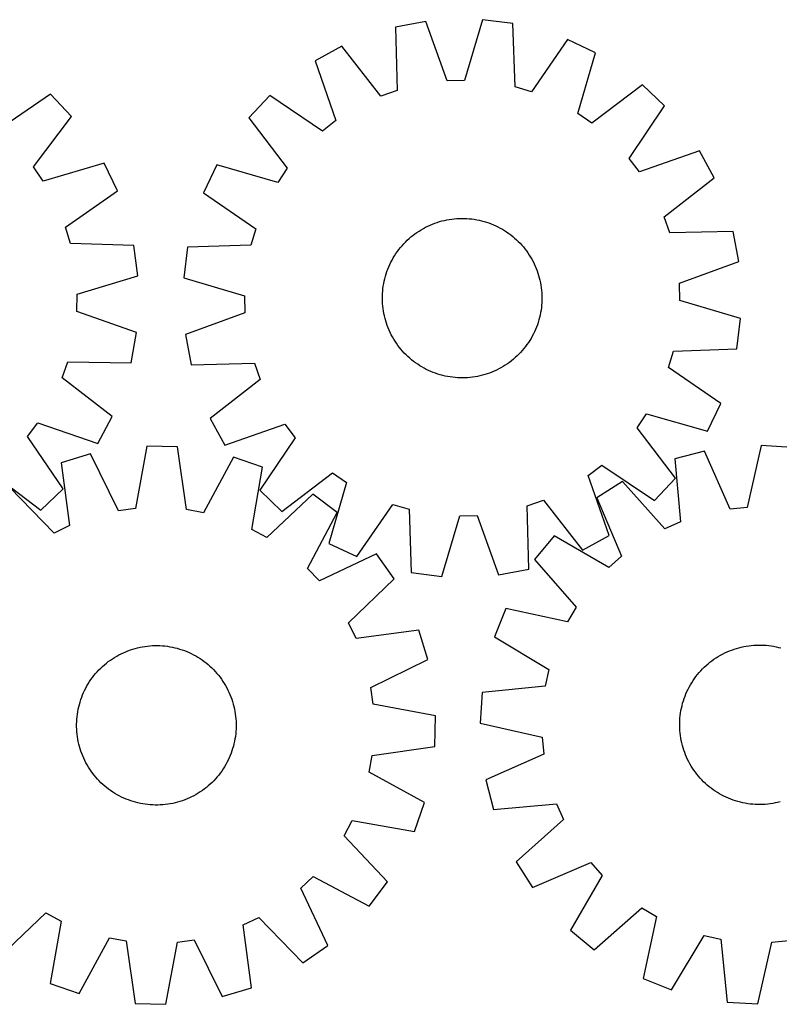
# Model space of a CAD drawing. Header units: millimetres. Extents: x 7 to 1493, y 7 to 500.
# Tile 3 of 4: x 731 to 1112, y 7 to 500. Entities that reach past the tile are written whole.
import ezdxf

# ---------------------------------------------------------------- set-up
doc = ezdxf.new("R2010")
doc.units = ezdxf.units.MM
doc.layers.add('CUT', color=7, linetype='CONTINUOUS', true_color=0x000000)

msp = doc.modelspace()

# ---------------------------------------------------------------- linework, layer by layer
at = {"layer": 'CUT'}
for p, q in [((934.715355, 499.560169), (919.594729, 496.714609)), ((945.565856, 469.706503), (934.715355, 499.560169)), ((963.242257, 500.385836), (954.136611, 469.95457)), ((978.502153, 498.419594), (963.242257, 500.385836)), ((919.594729, 496.714609), (920.338524, 464.958956)), ((979.596302, 466.674081), (978.502153, 498.419594)), ((1005.887994, 490.389553), (987.824231, 464.261499)), ((1019.793415, 483.803979), (1005.887994, 490.389553)), ((892.719179, 487.114055), (879.217935, 479.735237)), ((912.263909, 462.074521), (892.719179, 487.114055)), ((879.217935, 479.735237), (889.738363, 449.763661)), ((1011.02411, 453.274091), (1019.793415, 483.803979)), ((954.136611, 469.95457), (945.565856, 469.706503)), ((920.338524, 464.958956), (912.263909, 462.074521)), ((987.824231, 464.261499), (979.596302, 466.674081)), ((1043.357478, 467.704266), (1018.103807, 448.437019)), ((1054.547266, 457.144), (1043.357478, 467.704266)), ((746.548889, 463.011439), (720.33471, 445.072889)), ((757.178885, 451.887872), (746.548889, 463.011439)), ((856.624503, 462.299566), (846.064237, 451.109778)), ((882.950287, 444.525207), (856.624503, 462.299566)), ((1036.772907, 430.818216), (1054.547266, 457.144)), ((738.069852, 426.514272), (757.178885, 451.887872)), ((846.064237, 451.109778), (865.331485, 425.856107)), ((889.738363, 449.763661), (882.950287, 444.525207)), ((1018.103807, 448.437019), (1011.02411, 453.274091)), ((1071.982937, 434.550568), (1042.011361, 424.03014)), ((1079.361755, 421.049324), (1071.982937, 434.550568)), ((1042.011361, 424.03014), (1036.772907, 430.818216)), ((742.951078, 419.464946), (738.069852, 426.514272)), ((773.425561, 428.424894), (742.951078, 419.464946)), ((780.097917, 414.560904), (773.425561, 428.424894)), ((829.964524, 427.545715), (823.37895, 413.640294)), ((860.494412, 418.77641), (829.964524, 427.545715)), ((865.331485, 425.856107), (860.494412, 418.77641)), ((1054.322221, 401.504594), (1079.361755, 421.049324)), ((754.083272, 396.334193), (780.097917, 414.560904)), ((823.37895, 413.640294), (849.507004, 395.576531)), ((944.072737, 399.749621), (945.301828, 400.011049)), ((945.301828, 400.011049), (946.538523, 400.233741)), ((946.538523, 400.233741), (947.781603, 400.417478)), ((947.781603, 400.417478), (949.02984, 400.562078)), ((949.02984, 400.562078), (950.282004, 400.667398)), ((950.282004, 400.667398), (951.536859, 400.733335)), ((951.536859, 400.733335), (952.793165, 400.759824)), ((952.793165, 400.759824), (954.049683, 400.746838)), ((954.049683, 400.746838), (955.305173, 400.69439)), ((955.305173, 400.69439), (956.558397, 400.602533)), ((956.558397, 400.602533), (957.808117, 400.471355)), ((957.808117, 400.471355), (959.053099, 400.300988)), ((959.053099, 400.300988), (960.292116, 400.091599)), ((960.292116, 400.091599), (961.523945, 399.843395)), ((1057.206656, 393.429979), (1054.322221, 401.504594)), ((756.547233, 388.121503), (754.083272, 396.334193)), ((849.507004, 395.576531), (847.094422, 387.348602)), ((931.393862, 394.417862), (932.461734, 395.080174)), ((932.461734, 395.080174), (933.549882, 395.708616)), ((933.549882, 395.708616), (934.657234, 396.302569)), ((934.657234, 396.302569), (935.782695, 396.861445)), ((935.782695, 396.861445), (936.925156, 397.384695)), ((936.925156, 397.384695), (938.083489, 397.871801)), ((938.083489, 397.871801), (939.25655, 398.322282)), ((939.25655, 398.322282), (940.443183, 398.735694)), ((940.443183, 398.735694), (941.642216, 399.111629)), ((941.642216, 399.111629), (942.852466, 399.449716)), ((942.852466, 399.449716), (944.072737, 399.749621)), ((961.523945, 399.843395), (962.747369, 399.556621)), ((962.747369, 399.556621), (963.961182, 399.23156)), ((963.961182, 399.23156), (965.164186, 398.868532)), ((965.164186, 398.868532), (966.355193, 398.467896)), ((966.355193, 398.467896), (967.533028, 398.030048)), ((967.533028, 398.030048), (968.696529, 397.555418)), ((968.696529, 397.555418), (969.844547, 397.044477)), ((969.844547, 397.044477), (970.975949, 396.497727)), ((970.975949, 396.497727), (972.08962, 395.915709)), ((972.08962, 395.915709), (973.184459, 395.298997)), ((973.184459, 395.298997), (974.259387, 394.6482)), ((925.46993, 389.771591), (926.394782, 390.622271)), ((926.394782, 390.622271), (927.345898, 391.44348)), ((927.345898, 391.44348), (928.32234, 392.234409)), ((928.32234, 392.234409), (929.323143, 392.994277)), ((929.323143, 392.994277), (930.347321, 393.722334)), ((930.347321, 393.722334), (931.393862, 394.417862)), ((974.259387, 394.6482), (975.313342, 393.963959)), ((975.313342, 393.963959), (976.345285, 393.246951)), ((976.345285, 393.246951), (977.354196, 392.497882)), ((977.354196, 392.497882), (978.339081, 391.717492)), ((978.339081, 391.717492), (979.298968, 390.906551)), ((979.298968, 390.906551), (980.232908, 390.06586)), ((1088.962309, 394.173774), (1057.206656, 393.429979)), ((1091.807869, 379.053148), (1088.962309, 394.173774)), ((788.298964, 387.225787), (756.547233, 388.121503)), ((790.360543, 371.978478), (788.298964, 387.225787)), ((815.348909, 386.254453), (813.382667, 370.994557)), ((847.094422, 387.348602), (815.348909, 386.254453)), ((921.270621, 385.106496), (922.051011, 386.091381)), ((922.051011, 386.091381), (922.861952, 387.051268)), ((922.861952, 387.051268), (923.702643, 387.985208)), ((923.702643, 387.985208), (924.572255, 388.892281)), ((924.572255, 388.892281), (925.46993, 389.771591)), ((980.232908, 390.06586), (981.139981, 389.196248)), ((981.139981, 389.196248), (982.019291, 388.298573)), ((982.019291, 388.298573), (982.869971, 387.373721)), ((982.869971, 387.373721), (983.69118, 386.422605)), ((983.69118, 386.422605), (984.482109, 385.446163)), ((984.482109, 385.446163), (985.241977, 384.44536)), ((917.852794, 379.84192), (918.469506, 380.936759)), ((918.469506, 380.936759), (919.120303, 382.011687)), ((919.120303, 382.011687), (919.804544, 383.065642)), ((919.804544, 383.065642), (920.521552, 384.097585)), ((920.521552, 384.097585), (921.270621, 385.106496)), ((985.241977, 384.44536), (985.970035, 383.421182)), ((985.970035, 383.421182), (986.665562, 382.374641)), ((986.665562, 382.374641), (987.327874, 381.306769)), ((987.327874, 381.306769), (987.956316, 380.218621)), ((987.956316, 380.218621), (988.550269, 379.111269)), ((915.300607, 374.107493), (915.738456, 375.285328)), ((915.738456, 375.285328), (916.213085, 376.448829)), ((916.213085, 376.448829), (916.724026, 377.596847)), ((916.724026, 377.596847), (917.270776, 378.728249)), ((917.270776, 378.728249), (917.852794, 379.84192)), ((988.550269, 379.111269), (989.109146, 377.985808)), ((989.109146, 377.985808), (989.632395, 376.843347)), ((989.632395, 376.843347), (990.119501, 375.685014)), ((990.119501, 375.685014), (990.569982, 374.511953)), ((1061.954203, 368.202647), (1091.807869, 379.053148)), ((759.986783, 362.682812), (790.360543, 371.978478)), ((813.382667, 370.994557), (843.813933, 361.888911)), ((913.925108, 369.276245), (914.211882, 370.499669)), ((914.211882, 370.499669), (914.536943, 371.713482)), ((914.536943, 371.713482), (914.899971, 372.916486)), ((914.899971, 372.916486), (915.300607, 374.107493)), ((990.569982, 374.511953), (990.983394, 373.32532)), ((990.983394, 373.32532), (991.359329, 372.126287)), ((991.359329, 372.126287), (991.697416, 370.916038)), ((991.697416, 370.916038), (991.997321, 369.695766)), ((913.165971, 364.310697), (913.297148, 365.560417)), ((913.297148, 365.560417), (913.467515, 366.805399)), ((913.467515, 366.805399), (913.676904, 368.044416)), ((913.676904, 368.044416), (913.925108, 369.276245)), ((991.997321, 369.695766), (992.258749, 368.466676)), ((992.258749, 368.466676), (992.481441, 367.22998)), ((992.481441, 367.22998), (992.665178, 365.9869)), ((992.665178, 365.9869), (992.809778, 364.738663)), ((1062.20227, 359.631892), (1061.954203, 368.202647)), ((759.792288, 354.110675), (759.986783, 362.682812)), ((843.813933, 361.888911), (844.062, 353.318156)), ((913.008679, 360.545465), (913.021665, 361.801983)), ((913.035168, 359.289159), (913.008679, 360.545465)), ((913.021665, 361.801983), (913.074113, 363.057473)), ((913.074113, 363.057473), (913.165971, 364.310697)), ((992.809778, 364.738663), (992.915098, 363.486499)), ((992.915098, 363.486499), (992.981035, 362.231644)), ((992.981035, 362.231644), (993.007524, 360.975338)), ((993.007524, 360.975338), (992.994538, 359.71882)), ((913.101105, 358.034304), (913.035168, 359.289159)), ((913.206425, 356.78214), (913.101105, 358.034304)), ((913.351025, 355.533903), (913.206425, 356.78214)), ((913.534762, 354.290823), (913.351025, 355.533903)), ((992.719055, 355.960386), (992.548688, 354.715404)), ((992.850233, 357.210106), (992.719055, 355.960386)), ((992.94209, 358.46333), (992.850233, 357.210106)), ((992.994538, 359.71882), (992.94209, 358.46333)), ((1092.633536, 350.526246), (1062.20227, 359.631892)), ((789.713187, 343.446973), (759.792288, 354.110675)), ((844.062, 353.318156), (814.208334, 342.467655)), ((913.757454, 353.054127), (913.534762, 354.290823)), ((914.018882, 351.825037), (913.757454, 353.054127)), ((914.318787, 350.604765), (914.018882, 351.825037)), ((914.656874, 349.394516), (914.318787, 350.604765)), ((991.804321, 351.021134), (991.47926, 349.807321)), ((992.091095, 352.244558), (991.804321, 351.021134)), ((992.339299, 353.476387), (992.091095, 352.244558)), ((992.548688, 354.715404), (992.339299, 353.476387)), ((915.032809, 348.195483), (914.656874, 349.394516)), ((915.446221, 347.00885), (915.032809, 348.195483)), ((915.896703, 345.835789), (915.446221, 347.00885)), ((916.383808, 344.677456), (915.896703, 345.835789)), ((990.277748, 346.235475), (989.803118, 345.071974)), ((990.715596, 347.41331), (990.277748, 346.235475)), ((991.116232, 348.604317), (990.715596, 347.41331)), ((991.47926, 349.807321), (991.116232, 348.604317)), ((1090.667294, 335.26635), (1092.633536, 350.526246)), ((786.962188, 328.308857), (789.713187, 343.446973)), ((814.208334, 342.467655), (817.053894, 327.347029)), ((916.907058, 343.534995), (916.383808, 344.677456)), ((917.465934, 342.409534), (916.907058, 343.534995)), ((918.059887, 341.302182), (917.465934, 342.409534)), ((918.688329, 340.214034), (918.059887, 341.302182)), ((988.163409, 341.678883), (987.546697, 340.584044)), ((988.745427, 342.792554), (988.163409, 341.678883)), ((989.292177, 343.923956), (988.745427, 342.792554)), ((989.803118, 345.071974), (989.292177, 343.923956)), ((919.350641, 339.146162), (918.688329, 340.214034)), ((920.046169, 338.099621), (919.350641, 339.146162)), ((920.774226, 337.075443), (920.046169, 338.099621)), ((921.534094, 336.07464), (920.774226, 337.075443)), ((922.325023, 335.098198), (921.534094, 336.07464)), ((984.745582, 336.414307), (983.965192, 335.429422)), ((985.494651, 337.423218), (984.745582, 336.414307)), ((986.211659, 338.455161), (985.494651, 337.423218)), ((986.8959, 339.509116), (986.211659, 338.455161)), ((987.546697, 340.584044), (986.8959, 339.509116)), ((923.146232, 334.147082), (922.325023, 335.098198)), ((923.996912, 333.22223), (923.146232, 334.147082)), ((924.876222, 332.324555), (923.996912, 333.22223)), ((925.783295, 331.454943), (924.876222, 332.324555)), ((926.717235, 330.614252), (925.783295, 331.454943)), ((979.621421, 330.898532), (978.670305, 330.077323)), ((980.546273, 331.749212), (979.621421, 330.898532)), ((981.443948, 332.628522), (980.546273, 331.749212)), ((982.31356, 333.535595), (981.443948, 332.628522)), ((983.154251, 334.469535), (982.31356, 333.535595)), ((983.965192, 335.429422), (983.154251, 334.469535)), ((1056.509199, 325.944272), (1058.921781, 334.172201)), ((1058.921781, 334.172201), (1090.667294, 335.26635)), ((752.368594, 320.761677), (755.202506, 328.854162)), ((755.202506, 328.854162), (786.962188, 328.308857)), ((817.053894, 327.347029), (848.809547, 328.090824)), ((848.809547, 328.090824), (851.693982, 320.016209)), ((927.677122, 329.803311), (926.717235, 330.614252)), ((928.662007, 329.022921), (927.677122, 329.803311)), ((929.670918, 328.273852), (928.662007, 329.022921)), ((930.702861, 327.556844), (929.670918, 328.273852)), ((931.756816, 326.872603), (930.702861, 327.556844)), ((932.831744, 326.221806), (931.756816, 326.872603)), ((933.926583, 325.605094), (932.831744, 326.221806)), ((973.554469, 326.440629), (972.466321, 325.812187)), ((974.622341, 327.102941), (973.554469, 326.440629)), ((975.668882, 327.798469), (974.622341, 327.102941)), ((976.69306, 328.526526), (975.668882, 327.798469)), ((977.693863, 329.286394), (976.69306, 328.526526)), ((978.670305, 330.077323), (977.693863, 329.286394)), ((1082.637253, 307.880509), (1056.509199, 325.944272)), ((935.040254, 325.023076), (933.926583, 325.605094)), ((936.171656, 324.476326), (935.040254, 325.023076)), ((937.319675, 323.965385), (936.171656, 324.476326)), ((938.483175, 323.490755), (937.319675, 323.965385)), ((939.66101, 323.052907), (938.483175, 323.490755)), ((940.852017, 322.652271), (939.66101, 323.052907)), ((942.055021, 322.289243), (940.852017, 322.652271)), ((943.268834, 321.964182), (942.055021, 322.289243)), ((944.492258, 321.677408), (943.268834, 321.964182)), ((945.724087, 321.429204), (944.492258, 321.677408)), ((946.963104, 321.219815), (945.724087, 321.429204)), ((948.208087, 321.049448), (946.963104, 321.219815)), ((949.457806, 320.91827), (948.208087, 321.049448)), ((956.986363, 320.958725), (955.734199, 320.853405)), ((958.2346, 321.103325), (956.986363, 320.958725)), ((959.47768, 321.287062), (958.2346, 321.103325)), ((960.714376, 321.509754), (959.47768, 321.287062)), ((961.943466, 321.771182), (960.714376, 321.509754)), ((963.163738, 322.071087), (961.943466, 321.771182)), ((964.373987, 322.409174), (963.163738, 322.071087)), ((965.57302, 322.785109), (964.373987, 322.409174)), ((966.759653, 323.198521), (965.57302, 322.785109)), ((967.932714, 323.649002), (966.759653, 323.198521)), ((969.091047, 324.136108), (967.932714, 323.649002)), ((970.233508, 324.659358), (969.091047, 324.136108)), ((971.358969, 325.218234), (970.233508, 324.659358)), ((972.466321, 325.812187), (971.358969, 325.218234)), ((777.529796, 301.373828), (752.368594, 320.761677)), ((851.693982, 320.016209), (826.654448, 300.471479)), ((950.71103, 320.826413), (949.457806, 320.91827)), ((951.96652, 320.773965), (950.71103, 320.826413)), ((953.223038, 320.760979), (951.96652, 320.773965)), ((954.479345, 320.787468), (953.223038, 320.760979)), ((955.734199, 320.853405), (954.479345, 320.787468)), ((1076.051679, 293.975088), (1082.637253, 307.880509)), ((770.235505, 287.82673), (777.529796, 301.373828)), ((1040.684719, 295.664696), (1045.521791, 302.744393)), ((1045.521791, 302.744393), (1076.051679, 293.975088)), ((735.002835, 291.338943), (740.198761, 298.159627)), ((740.198761, 298.159627), (770.235505, 287.82673)), ((826.654448, 300.471479), (834.033266, 286.970235)), ((834.033266, 286.970235), (864.004842, 297.490663)), ((864.004842, 297.490663), (869.243296, 290.702587)), ((752.941385, 265.124764), (735.002835, 291.338943)), ((1059.951966, 270.411025), (1040.684719, 295.664696)), ((794.948523, 286.456548), (789.141439, 255.227515)), ((810.331098, 286.129547), (794.948523, 286.456548)), ((869.243296, 290.702587), (851.468937, 264.376803)), ((1102.907457, 286.789715), (1095.870747, 255.814572)), ((1118.265092, 285.855054), (1102.907457, 286.789715)), ((766.672519, 282.592169), (751.941772, 278.149688)), ((780.646065, 254.066483), (766.672519, 282.592169)), ((814.805808, 254.681944), (810.331098, 286.129547)), ((1074.500823, 284.045814), (1059.606018, 280.188959)), ((1087.336126, 254.990182), (1074.500823, 284.045814)), ((751.941772, 278.149688), (756.069209, 246.654625)), ((838.417335, 281.067024), (823.244168, 253.160936)), ((852.945984, 276.002551), (838.417335, 281.067024)), ((1016.27784, 271.757142), (1023.065916, 276.995596)), ((1023.065916, 276.995596), (1049.3917, 259.221237)), ((1059.606018, 280.188959), (1062.485555, 248.555385)), ((716.444219, 273.603802), (741.817819, 254.494768)), ((847.483843, 244.711342), (852.945984, 276.002551)), ((862.658725, 253.816537), (887.912396, 273.083784)), ((887.912396, 273.083784), (894.992093, 268.246712)), ((1026.798268, 241.785566), (1016.27784, 271.757142)), ((894.992093, 268.246712), (886.222788, 237.716824)), ((1033.437616, 268.801222), (1020.463649, 260.530387)), ((1054.623399, 245.134), (1033.437616, 268.801222)), ((1049.3917, 259.221237), (1059.951966, 270.411025)), ((748.348407, 242.925203), (726.243853, 265.73668)), ((741.817819, 254.494768), (752.941385, 265.124764)), ((851.468937, 264.376803), (862.658725, 253.816537)), ((878.093177, 262.508681), (855.039182, 240.657181)), ((890.345735, 253.202481), (878.093177, 262.508681)), ((900.128209, 231.13125), (918.191972, 257.259304)), ((918.191972, 257.259304), (926.419901, 254.846722)), ((985.677679, 256.561847), (993.752294, 259.446282)), ((993.752294, 259.446282), (1013.297024, 234.406748)), ((1020.463649, 260.530387), (1032.977562, 231.334896)), ((789.141439, 255.227515), (780.646065, 254.066483)), ((823.244168, 253.160936), (814.805808, 254.681944)), ((875.481415, 225.130667), (890.345735, 253.202481)), ((926.419901, 254.846722), (927.51405, 223.101209)), ((986.421474, 224.806194), (985.677679, 256.561847)), ((1095.870747, 255.814572), (1087.336126, 254.990182)), ((942.773946, 221.134967), (951.879592, 251.566233)), ((951.879592, 251.566233), (960.450347, 251.8143)), ((960.450347, 251.8143), (971.300848, 221.960634)), ((1062.485555, 248.555385), (1054.623399, 245.134)), ((756.069209, 246.654625), (748.348407, 242.925203)), ((855.039182, 240.657181), (847.483843, 244.711342)), ((886.222788, 237.716824), (900.128209, 231.13125)), ((999.095024, 241.613524), (989.311876, 229.738317)), ((1026.557474, 225.651426), (999.095024, 241.613524)), ((1013.297024, 234.406748), (1026.798268, 241.785566)), ((910.092302, 232.598138), (881.414165, 218.940203)), ((918.869403, 219.961167), (910.092302, 232.598138)), ((989.311876, 229.738317), (1010.235218, 205.838766)), ((1032.977562, 231.334896), (1026.557474, 225.651426)), ((881.414165, 218.940203), (875.481415, 225.130667)), ((927.51405, 223.101209), (942.773946, 221.134967)), ((971.300848, 221.960634), (986.421474, 224.806194)), ((896.057927, 197.856613), (918.869403, 219.961167)), ((974.834738, 205.144043), (969.200052, 190.82689)), ((1005.885639, 198.449549), (974.834738, 205.144043)), ((1010.235218, 205.838766), (1005.885639, 198.449549)), ((899.787349, 190.135811), (896.057927, 197.856613)), ((931.282412, 194.263248), (899.787349, 190.135811)), ((935.724892, 179.532501), (931.282412, 194.263248)), ((969.200052, 190.82689), (996.4847, 174.562735)), ((781.988473, 182.416554), (783.124228, 182.954204)), ((783.124228, 182.954204), (784.276311, 183.455914)), ((784.276311, 183.455914), (785.443584, 183.921188)), ((785.443584, 183.921188), (786.624896, 184.349568)), ((786.624896, 184.349568), (787.81908, 184.74063)), ((787.81908, 184.74063), (789.024959, 185.09399)), ((789.024959, 185.09399), (790.241343, 185.409297)), ((790.241343, 185.409297), (791.46703, 185.686241)), ((791.46703, 185.686241), (792.700811, 185.924549)), ((792.700811, 185.924549), (793.941469, 186.123986)), ((793.941469, 186.123986), (795.187779, 186.284353)), ((795.187779, 186.284353), (796.438511, 186.405495)), ((796.438511, 186.405495), (797.692432, 186.48729)), ((797.692432, 186.48729), (798.948303, 186.529658)), ((798.948303, 186.529658), (800.204885, 186.532557)), ((800.204885, 186.532557), (801.460938, 186.495984)), ((801.460938, 186.495984), (802.715222, 186.419977)), ((802.715222, 186.419977), (803.9665, 186.304608)), ((803.9665, 186.304608), (805.213537, 186.149993)), ((805.213537, 186.149993), (806.455102, 185.956284)), ((806.455102, 185.956284), (807.68997, 185.723672)), ((807.68997, 185.723672), (808.916922, 185.452386)), ((808.916922, 185.452386), (810.134747, 185.142695)), ((810.134747, 185.142695), (811.342244, 184.794904)), ((811.342244, 184.794904), (812.53822, 184.409356)), ((812.53822, 184.409356), (813.721496, 183.986432)), ((813.721496, 183.986432), (814.890904, 183.526549)), ((814.890904, 183.526549), (816.045289, 183.030161)), ((816.045289, 183.030161), (817.183513, 182.497758)), ((1083.5829, 182.250791), (1084.70582, 182.814758)), ((1084.70582, 182.814758), (1085.8459, 183.343175)), ((1085.8459, 183.343175), (1087.002016, 183.83552)), ((1087.002016, 183.83552), (1088.173025, 184.291308)), ((1088.173025, 184.291308), (1089.357774, 184.710088)), ((1089.357774, 184.710088), (1090.555093, 185.091449)), ((1090.555093, 185.091449), (1091.763799, 185.435012)), ((1091.763799, 185.435012), (1092.982701, 185.740439)), ((1092.982701, 185.740439), (1094.210594, 186.007429)), ((1094.210594, 186.007429), (1095.446269, 186.235718)), ((1095.446269, 186.235718), (1096.688504, 186.425081)), ((1096.688504, 186.425081), (1097.936074, 186.575331)), ((1097.936074, 186.575331), (1099.187749, 186.68632)), ((1099.187749, 186.68632), (1100.442291, 186.757938)), ((1100.442291, 186.757938), (1101.698465, 186.790114)), ((1101.698465, 186.790114), (1102.955029, 186.782818)), ((1102.955029, 186.782818), (1104.210744, 186.736055)), ((1104.210744, 186.736055), (1105.46437, 186.649872)), ((1105.46437, 186.649872), (1106.714671, 186.524355)), ((1106.714671, 186.524355), (1107.960412, 186.359626)), ((1107.960412, 186.359626), (1109.200365, 186.155849)), ((1109.200365, 186.155849), (1110.433305, 185.913225)), ((1110.433305, 185.913225), (1111.658015, 185.631993)), ((1111.658015, 185.631993), (1112.873287, 185.312431)), ((774.587207, 177.695578), (775.578324, 178.468037)), ((775.578324, 178.468037), (776.593216, 179.208983)), ((776.593216, 179.208983), (777.630881, 179.917685)), ((777.630881, 179.917685), (778.690295, 180.593443)), ((778.690295, 180.593443), (779.770412, 181.235591)), ((779.770412, 181.235591), (780.870167, 181.843494)), ((780.870167, 181.843494), (781.988473, 182.416554)), ((817.183513, 182.497758), (818.304452, 181.929865)), ((818.304452, 181.929865), (819.407, 181.327042)), ((819.407, 181.327042), (820.490069, 180.689885)), ((820.490069, 180.689885), (821.55259, 180.019023)), ((821.55259, 180.019023), (822.593514, 179.315117)), ((822.593514, 179.315117), (823.611814, 178.578862)), ((823.611814, 178.578862), (824.606486, 177.810985)), ((824.606486, 177.810985), (825.576547, 177.012243)), ((907.199206, 165.558955), (935.724892, 179.532501)), ((1076.29364, 177.35865), (1077.266491, 178.153992)), ((1077.266491, 178.153992), (1078.263844, 178.918383)), ((1078.263844, 178.918383), (1079.284714, 179.65107)), ((1079.284714, 179.65107), (1080.328096, 180.351329)), ((1080.328096, 180.351329), (1081.392958, 181.018469)), ((1081.392958, 181.018469), (1082.47825, 181.651831)), ((1082.47825, 181.651831), (1083.5829, 182.250791)), ((769.192777, 172.443824), (770.021595, 173.388317)), ((770.021595, 173.388317), (770.879671, 174.306311)), ((770.879671, 174.306311), (771.766159, 175.196898)), ((771.766159, 175.196898), (772.680183, 176.059201)), ((772.680183, 176.059201), (773.620842, 176.892369)), ((773.620842, 176.892369), (774.587207, 177.695578)), ((825.576547, 177.012243), (826.521041, 176.183425)), ((826.521041, 176.183425), (827.439034, 175.325349)), ((827.439034, 175.325349), (828.329622, 174.438862)), ((828.329622, 174.438862), (829.191925, 173.524837)), ((829.191925, 173.524837), (830.025092, 172.584179)), ((996.4847, 174.562735), (994.631399, 166.191078)), ((1071.02304, 171.982632), (1071.829626, 172.94618)), ((1071.829626, 172.94618), (1072.66608, 173.883918)), ((1072.66608, 173.883918), (1073.531577, 174.794919)), ((1073.531577, 174.794919), (1074.425261, 175.678284)), ((1074.425261, 175.678284), (1075.346252, 176.533142)), ((1075.346252, 176.533142), (1076.29364, 177.35865)), ((765.515135, 167.357346), (766.185997, 168.419866)), ((766.185997, 168.419866), (766.889903, 169.460791)), ((766.889903, 169.460791), (767.626158, 170.479091)), ((767.626158, 170.479091), (768.394035, 171.473762)), ((768.394035, 171.473762), (769.192777, 172.443824)), ((830.025092, 172.584179), (830.828302, 171.617814)), ((830.828302, 171.617814), (831.600761, 170.626696)), ((831.600761, 170.626696), (832.341707, 169.611804)), ((832.341707, 169.611804), (833.050408, 168.574139)), ((833.050408, 168.574139), (833.726167, 167.514725)), ((1067.46491, 166.811847), (1068.110833, 167.88971)), ((1068.110833, 167.88971), (1068.790295, 168.946753)), ((1068.790295, 168.946753), (1069.502624, 169.981931)), ((1069.502624, 169.981931), (1070.247117, 170.994224)), ((1070.247117, 170.994224), (1071.02304, 171.982632)), ((763.174859, 162.912566), (763.707263, 164.05079)), ((763.707263, 164.05079), (764.275156, 165.171729)), ((764.275156, 165.171729), (764.877978, 166.274277)), ((764.877978, 166.274277), (765.515135, 167.357346)), ((833.726167, 167.514725), (834.368314, 166.434608)), ((834.368314, 166.434608), (834.976218, 165.334853)), ((834.976218, 165.334853), (835.549278, 164.216547)), ((835.549278, 164.216547), (836.086927, 163.080792)), ((836.086927, 163.080792), (836.588637, 161.928709)), ((908.360238, 157.063581), (907.199206, 165.558955)), ((963.031524, 162.962664), (962.096863, 147.605029)), ((994.631399, 166.191078), (963.031524, 162.962664)), ((1065.228831, 162.313746), (1065.73457, 163.464066)), ((1065.73457, 163.464066), (1066.276191, 164.597932)), ((1066.276191, 164.597932), (1066.853161, 165.714227)), ((1066.853161, 165.714227), (1067.46491, 166.811847)), ((761.062325, 157.002024), (761.410116, 158.20952)), ((761.410116, 158.20952), (761.795664, 159.405497)), ((761.795664, 159.405497), (762.218588, 160.588773)), ((762.218588, 160.588773), (762.678471, 161.75818)), ((762.678471, 161.75818), (763.174859, 162.912566)), ((836.588637, 161.928709), (837.053912, 160.761436)), ((837.053912, 160.761436), (837.482291, 159.580124)), ((837.482291, 159.580124), (837.873354, 158.38594)), ((837.873354, 158.38594), (838.226713, 157.180061)), ((1063.574147, 157.570859), (1063.931724, 158.775494)), ((1063.931724, 158.775494), (1064.326964, 159.968303)), ((1064.326964, 159.968303), (1064.759475, 161.148108)), ((1064.759475, 161.148108), (1065.228831, 162.313746)), ((760.055027, 152.080814), (760.248736, 153.322379)), ((760.248736, 153.322379), (760.481349, 154.557247)), ((760.481349, 154.557247), (760.752634, 155.784198)), ((760.752634, 155.784198), (761.062325, 157.002024)), ((838.226713, 157.180061), (838.542021, 155.963678)), ((838.542021, 155.963678), (838.818965, 154.737991)), ((838.818965, 154.737991), (839.057273, 153.504209)), ((839.057273, 153.504209), (839.256709, 152.263552)), ((939.589272, 151.256497), (908.360238, 157.063581)), ((1062.526952, 152.657985), (1062.730729, 153.897937)), ((1062.730729, 153.897937), (1062.973353, 155.130877)), ((1062.973353, 155.130877), (1063.254585, 156.355587)), ((1063.254585, 156.355587), (1063.574147, 157.570859)), ((759.672463, 147.072161), (759.709036, 148.328214)), ((759.709036, 148.328214), (759.785044, 149.582499)), ((759.785044, 149.582499), (759.900412, 150.833777)), ((759.900412, 150.833777), (760.055027, 152.080814)), ((839.256709, 152.263552), (839.417077, 151.017241)), ((839.417077, 151.017241), (839.538218, 149.766509)), ((839.538218, 149.766509), (839.620013, 148.512589)), ((839.620013, 148.512589), (839.662381, 147.256718)), ((939.26227, 135.873922), (939.589272, 151.256497)), ((1062.10376, 147.652601), (1062.150523, 148.908316)), ((1062.150523, 148.908316), (1062.236706, 150.161943)), ((1062.236706, 150.161943), (1062.362223, 151.412243)), ((1062.362223, 151.412243), (1062.526952, 152.657985)), ((759.675363, 145.815579), (759.672463, 147.072161)), ((759.717731, 144.559708), (759.675363, 145.815579)), ((759.799526, 143.305788), (759.717731, 144.559708)), ((759.920667, 142.055055), (759.799526, 143.305788)), ((839.5527, 143.489798), (839.437332, 142.23852)), ((839.628708, 144.744082), (839.5527, 143.489798)), ((839.66528, 146.000136), (839.628708, 144.744082)), ((839.662381, 147.256718), (839.66528, 146.000136)), ((962.096863, 147.605029), (993.072006, 140.568319)), ((1062.096463, 146.396037), (1062.10376, 147.652601)), ((1062.12864, 145.139863), (1062.096463, 146.396037)), ((1062.200258, 143.885321), (1062.12864, 145.139863)), ((1062.311247, 142.633646), (1062.200258, 143.885321)), ((760.081035, 140.808745), (759.920667, 142.055055)), ((760.280471, 139.568087), (760.081035, 140.808745)), ((760.518779, 138.334306), (760.280471, 139.568087)), ((760.795723, 137.108619), (760.518779, 138.334306)), ((838.856395, 138.51505), (838.58511, 137.288098)), ((839.089007, 139.749918), (838.856395, 138.51505)), ((839.282717, 140.991483), (839.089007, 139.749918)), ((839.437332, 142.23852), (839.282717, 140.991483)), ((993.072006, 140.568319), (993.896396, 132.033698)), ((1062.461497, 141.386076), (1062.311247, 142.633646)), ((1062.65086, 140.143841), (1062.461497, 141.386076)), ((1062.879149, 138.908167), (1062.65086, 140.143841)), ((1063.146139, 137.680273), (1062.879149, 138.908167)), ((761.111031, 135.892236), (760.795723, 137.108619)), ((761.46439, 134.686357), (761.111031, 135.892236)), ((761.855452, 133.492172), (761.46439, 134.686357)), ((762.283832, 132.310861), (761.855452, 133.492172)), ((837.54208, 133.6668), (837.119156, 132.483524)), ((837.927628, 134.862776), (837.54208, 133.6668)), ((838.275419, 136.070273), (837.927628, 134.862776)), ((838.58511, 137.288098), (838.275419, 136.070273)), ((907.814668, 131.399212), (939.26227, 135.873922)), ((1063.451566, 136.461371), (1063.146139, 137.680273)), ((1063.795129, 135.252665), (1063.451566, 136.461371)), ((1064.176489, 134.055346), (1063.795129, 135.252665)), ((1064.59527, 132.870598), (1064.176489, 134.055346)), ((762.749107, 131.143587), (762.283832, 132.310861)), ((763.250816, 129.991505), (762.749107, 131.143587)), ((763.788466, 128.85575), (763.250816, 129.991505)), ((764.361526, 127.737443), (763.788466, 128.85575)), ((835.630481, 129.021507), (835.062588, 127.900568)), ((836.162884, 130.159731), (835.630481, 129.021507)), ((836.659273, 131.314116), (836.162884, 130.159731)), ((837.119156, 132.483524), (836.659273, 131.314116)), ((906.29366, 122.960853), (907.814668, 131.399212)), ((993.896396, 132.033698), (964.840764, 119.198396)), ((1065.051058, 131.699588), (1064.59527, 132.870598)), ((1065.543403, 130.543472), (1065.051058, 131.699588)), ((1066.07182, 129.403392), (1065.543403, 130.543472)), ((1066.635786, 128.280473), (1066.07182, 129.403392)), ((764.969429, 126.637689), (764.361526, 127.737443)), ((765.611577, 125.557572), (764.969429, 126.637689)), ((766.287336, 124.498158), (765.611577, 125.557572)), ((766.996037, 123.460493), (766.287336, 124.498158)), ((767.736983, 122.445601), (766.996037, 123.460493)), ((832.44784, 123.611506), (831.711586, 122.593206)), ((833.151746, 124.65243), (832.44784, 123.611506)), ((833.822609, 125.714951), (833.151746, 124.65243)), ((834.459766, 126.79802), (833.822609, 125.714951)), ((835.062588, 127.900568), (834.459766, 126.79802)), ((1067.234747, 127.175822), (1066.635786, 128.280473)), ((1067.868109, 126.09053), (1067.234747, 127.175822)), ((1068.535249, 125.025668), (1067.868109, 126.09053)), ((1069.235508, 123.982286), (1068.535249, 125.025668)), ((1069.968195, 122.961416), (1069.235508, 123.982286)), ((768.509442, 121.454483), (767.736983, 122.445601)), ((769.312652, 120.488118), (768.509442, 121.454483)), ((770.145819, 119.547459), (769.312652, 120.488118)), ((771.008122, 118.633435), (770.145819, 119.547459)), ((771.89871, 117.746947), (771.008122, 118.633435)), ((828.458073, 118.765986), (827.571585, 117.875398)), ((829.316149, 119.68398), (828.458073, 118.765986)), ((830.144967, 120.628473), (829.316149, 119.68398)), ((830.943708, 121.598534), (830.144967, 120.628473)), ((831.711586, 122.593206), (830.943708, 121.598534)), ((934.199748, 107.787685), (906.29366, 122.960853)), ((964.840764, 119.198396), (968.697619, 104.30359)), ((1070.732586, 121.964063), (1069.968195, 122.961416)), ((1071.527928, 120.991213), (1070.732586, 121.964063)), ((1072.353435, 120.043824), (1071.527928, 120.991213)), ((1073.208294, 119.122834), (1072.353435, 120.043824)), ((1074.091659, 118.229149), (1073.208294, 119.122834)), ((772.816703, 116.888871), (771.89871, 117.746947)), ((773.761197, 116.060053), (772.816703, 116.888871)), ((774.731258, 115.261312), (773.761197, 116.060053)), ((775.725929, 114.493435), (774.731258, 115.261312)), ((776.74423, 113.75718), (775.725929, 114.493435)), ((777.785154, 113.053274), (776.74423, 113.75718)), ((822.744527, 113.863314), (821.706862, 113.154612)), ((823.75942, 114.60426), (822.744527, 113.863314)), ((824.750537, 115.376719), (823.75942, 114.60426)), ((825.716902, 116.179928), (824.750537, 115.376719)), ((826.657561, 117.013095), (825.716902, 116.179928)), ((827.571585, 117.875398), (826.657561, 117.013095)), ((1075.00266, 117.363652), (1074.091659, 118.229149)), ((1075.940397, 116.527198), (1075.00266, 117.363652)), ((1076.903946, 115.720612), (1075.940397, 116.527198)), ((1077.892354, 114.944689), (1076.903946, 115.720612)), ((1078.904647, 114.200196), (1077.892354, 114.944689)), ((1079.939825, 113.487867), (1078.904647, 114.200196)), ((778.847675, 112.382411), (777.785154, 113.053274)), ((779.930744, 111.745255), (778.847675, 112.382411)), ((781.033292, 111.142432), (779.930744, 111.745255)), ((782.154231, 110.574539), (781.033292, 111.142432)), ((783.292454, 110.042136), (782.154231, 110.574539)), ((784.44684, 109.545748), (783.292454, 110.042136)), ((785.616248, 109.085865), (784.44684, 109.545748)), ((786.799523, 108.662941), (785.616248, 109.085865)), ((787.9955, 108.277393), (786.799523, 108.662941)), ((812.712848, 108.722729), (811.518663, 108.331666)), ((813.89416, 109.151109), (812.712848, 108.722729)), ((815.061433, 109.616383), (813.89416, 109.151109)), ((816.213515, 110.118093), (815.061433, 109.616383)), ((817.34927, 110.655743), (816.213515, 110.118093)), ((818.467577, 111.228802), (817.34927, 110.655743)), ((819.567332, 111.836706), (818.467577, 111.228802)), ((820.647449, 112.478854), (819.567332, 111.836706)), ((821.706862, 113.154612), (820.647449, 112.478854)), ((1080.996868, 112.808406), (1079.939825, 113.487867)), ((1082.074731, 112.162482), (1080.996868, 112.808406)), ((1083.172351, 111.550733), (1082.074731, 112.162482)), ((1084.288646, 110.973763), (1083.172351, 111.550733)), ((1085.422512, 110.432142), (1084.288646, 110.973763)), ((1086.572832, 109.926404), (1085.422512, 110.432142)), ((1087.738469, 109.457047), (1086.572832, 109.926404)), ((1088.918275, 109.024536), (1087.738469, 109.457047)), ((1090.111084, 108.629296), (1088.918275, 109.024536)), ((789.202997, 107.929602), (787.9955, 108.277393)), ((790.420822, 107.619911), (789.202997, 107.929602)), ((791.647774, 107.348625), (790.420822, 107.619911)), ((792.882642, 107.116013), (791.647774, 107.348625)), ((794.124206, 106.922304), (792.882642, 107.116013)), ((795.371243, 106.767689), (794.124206, 106.922304)), ((796.622522, 106.65232), (795.371243, 106.767689)), ((797.876806, 106.576312), (796.622522, 106.65232)), ((799.132859, 106.53974), (797.876806, 106.576312)), ((800.389441, 106.542639), (799.132859, 106.53974)), ((801.645312, 106.585007), (800.389441, 106.542639)), ((802.899232, 106.666802), (801.645312, 106.585007)), ((804.149965, 106.787943), (802.899232, 106.666802)), ((805.396275, 106.948311), (804.149965, 106.787943)), ((806.636933, 107.147747), (805.396275, 106.948311)), ((807.870714, 107.386055), (806.636933, 107.147747)), ((809.096401, 107.663), (807.870714, 107.386055)), ((810.312784, 107.978307), (809.096401, 107.663)), ((811.518663, 108.331666), (810.312784, 107.978307)), ((929.135274, 93.259036), (934.199748, 107.787685)), ((968.697619, 104.30359), (1000.331193, 107.183127)), ((1000.331193, 107.183127), (1003.752578, 99.320971)), ((1091.315719, 108.271719), (1090.111084, 108.629296)), ((1092.530991, 107.952157), (1091.315719, 108.271719)), ((1093.755701, 107.670925), (1092.530991, 107.952157)), ((1094.988641, 107.428301), (1093.755701, 107.670925)), ((1096.228593, 107.224524), (1094.988641, 107.428301)), ((1097.474334, 107.059795), (1096.228593, 107.224524)), ((1098.724635, 106.934278), (1097.474334, 107.059795)), ((1099.978262, 106.848095), (1098.724635, 106.934278)), ((1101.233977, 106.801332), (1099.978262, 106.848095)), ((1102.490541, 106.794036), (1101.233977, 106.801332)), ((1103.746714, 106.826212), (1102.490541, 106.794036)), ((1105.001257, 106.89783), (1103.746714, 106.826212)), ((1106.252931, 107.008819), (1105.001257, 106.89783)), ((1107.500502, 107.159069), (1106.252931, 107.008819)), ((1108.742737, 107.348432), (1107.500502, 107.159069)), ((1109.978411, 107.576721), (1108.742737, 107.348432)), ((1111.206305, 107.843711), (1109.978411, 107.576721)), ((1112.425207, 108.149138), (1111.206305, 107.843711)), ((1003.752578, 99.320971), (980.085356, 78.135188)), ((893.789904, 91.165838), (897.844065, 98.721177)), ((897.844065, 98.721177), (929.135274, 93.259036)), ((915.641405, 68.111843), (893.789904, 91.165838)), ((980.085356, 78.135188), (988.356191, 65.161221)), ((988.356191, 65.161221), (1017.551682, 77.675135)), ((1017.551682, 77.675135), (1023.235152, 71.255046)), ((872.072926, 64.790855), (878.263391, 70.723606)), ((878.263391, 70.723606), (906.335204, 55.859285)), ((1023.235152, 71.255046), (1007.273053, 43.792596)), ((885.730862, 36.112718), (872.072926, 64.790855)), ((906.335204, 55.859285), (915.641405, 68.111843)), ((1019.148261, 34.009448), (1043.047811, 54.93279)), ((1043.047811, 54.93279), (1050.437029, 50.583212)), ((721.244567, 30.563616), (744.298562, 52.415116)), ((744.298562, 52.415116), (751.853901, 48.360955)), ((843.268535, 46.417672), (850.989337, 50.147094)), ((850.989337, 50.147094), (873.093891, 27.335617)), ((1050.437029, 50.583212), (1043.742535, 19.53231)), ((751.853901, 48.360955), (746.39176, 17.069746)), ((847.395972, 14.922608), (843.268535, 46.417672)), ((760.920409, 12.005272), (776.093576, 39.91136)), ((776.093576, 39.91136), (784.531935, 38.390353)), ((1007.273053, 43.792596), (1019.148261, 34.009448)), ((1058.059688, 13.897624), (1074.323842, 41.182272)), ((1074.323842, 41.182272), (1082.6955, 39.328971)), ((784.531935, 38.390353), (789.006646, 6.94275)), ((804.389221, 6.615748), (810.196305, 37.844782)), ((810.196305, 37.844782), (818.691679, 39.005814)), ((818.691679, 39.005814), (832.665224, 10.480128)), ((873.093891, 27.335617), (885.730862, 36.112718)), ((1082.6955, 39.328971), (1085.923914, 7.729096)), ((1101.281549, 6.794435), (1108.318259, 37.769578)), ((1108.318259, 37.769578), (1116.85288, 38.593968)), ((746.39176, 17.069746), (760.920409, 12.005272)), ((832.665224, 10.480128), (847.395972, 14.922608)), ((1043.742535, 19.53231), (1058.059688, 13.897624)), ((789.006646, 6.94275), (804.389221, 6.615748)), ((1085.923914, 7.729096), (1101.281549, 6.794435))]:
    msp.add_line(p, q, dxfattribs=at)

doc.saveas('drawing.dxf')
